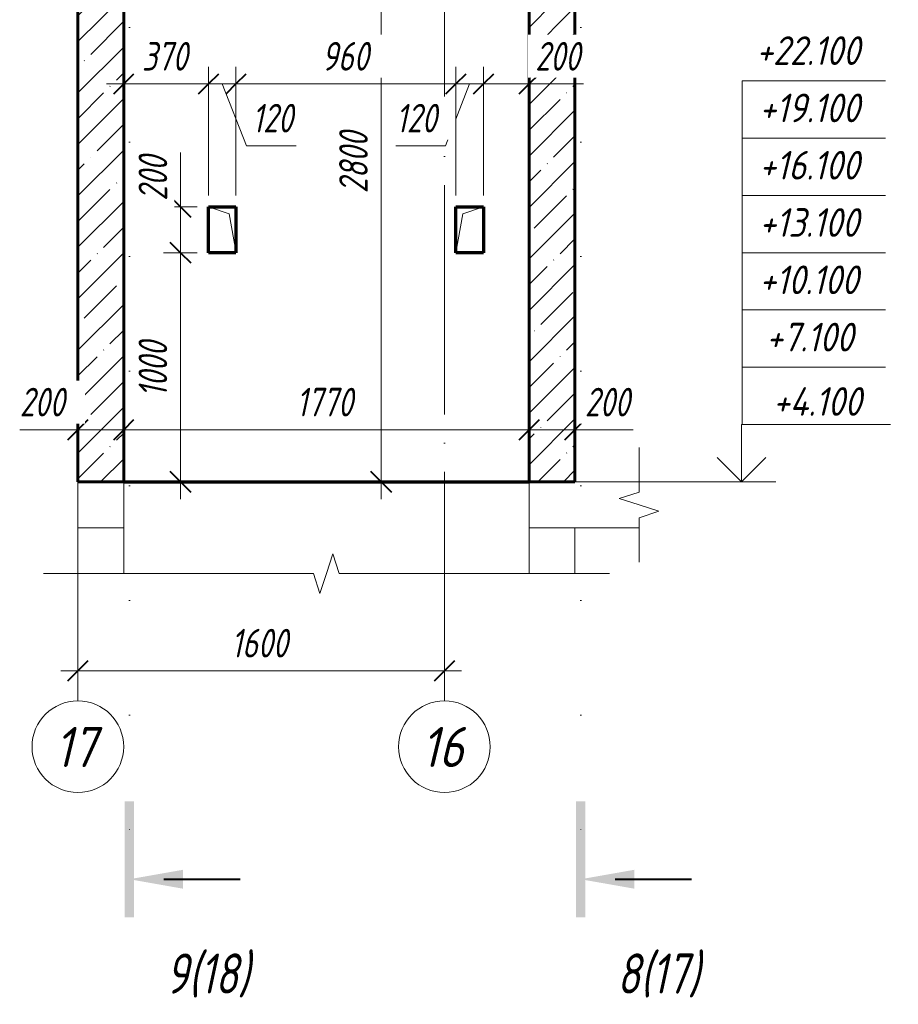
# Model space of a CAD drawing. Header units: millimetres. Extents: x -17329 to 30877, y 1611 to 9333.
# Tile 11 of 15: x 16928 to 20763, y 1820 to 6117. Entities that reach past the tile are written whole.
import ezdxf

# ---------------------------------------------------------------- set-up
doc = ezdxf.new("R2010")
doc.units = ezdxf.units.MM
for name, pattern in [('ADSK_Линия разреза', [1000, 0, -500, 0, -500]), ('ADSK_Линия сетки', [1250, 1000, -125, 0, -125]), ('ADSK_Невидимые', [250, 150, -100]), ('ADSK_Пунктирная_п5', [250, 0, -250])]:
    doc.linetypes.add(name, pattern=pattern)
for name, color, linetype, lineweight in [('A-____-____-DIMS', 211, 'Continuous', 9), ('A-____-____-DIMS-50', 211, 'Continuous', 9), ('A-____-NOTE-TEXT', 131, 'Continuous', 20), ('A-DETL-GENF-HDLN', 90, 'ADSK_Невидимые', 20), ('A-DETL-GENF-OTLN', 92, 'Continuous', 20), ('A-DOOR-____-OTLN', 31, 'Continuous', 20), ('A-FLOR-____-MCUT', 192, 'Continuous', 50), ('A-WALL-____-MCUT', 113, 'Continuous', 50), ('A-WALL-____-OTLN', 113, 'Continuous', 20), ('A-WALL-____-PATT', 111, 'Continuous', 50), ('G-____-____-DIMS', 111, 'Continuous', 9), ('G-____-____-SYMB', 111, 'ADSK_Пунктирная_п5', 20), ('S-GRID-____-IDEN', 1, 'Continuous', 20), ('S-GRID-____-OTLN', 1, 'Continuous', 9)]:
    doc.layers.add(name, color=color, linetype=linetype, lineweight=lineweight)
doc.styles.add('GOST Common_I', font='GOST Common Italic.ttf', dxfattribs={"width": 0.9, "height": 175})
doc.styles.add('GOST Common_I_1', font='GOST Common Italic.ttf', dxfattribs={"width": 0.8, "height": 175})
doc.styles.add('GOST Common_I_2', font='GOST Common Italic.ttf', dxfattribs={"width": 0.8, "height": 125})
doc.styles.add('GOST Common_I_3', font='GOST Common Italic.ttf', dxfattribs={"width": 0.9, "height": 125})
doc.dimstyles.new('ADSK_Округление_5мм__Узкий_', dxfattribs={"dimscale": 304.8, "dimtxt": 0.412449, "dimasz": 0.295276, "dimexe": 0.246063, "dimexo": 0.000538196, "dimgap": 0.065617, "dimtad": 1, "dimdec": 0, "dimlfac": 304.8, "dimrnd": 5, "dimdsep": 46, "dimtxsty": 'GOST Common_I_2', "dimblk1": 'OBLIQUE', "dimblk2": 'OBLIQUE', "dimsah": 1, "dimcen": 0.09, "dimdle": 0.246063, "dimazin": 0, "dimtfac": 1, "dimtdec": 4, "dimtix": 1, "dimtmove": 0, "dimatfit": 3, "dimfxl": 1, "dimtvp": 1, "dimtfill": 1, "dimtolj": 1, "dimtzin": 0, "dimlwd": 20, "dimlwe": 20, "dimarcsym": 2})
doc.dimstyles.new('ADSK_Округление_5мм__Узкий__1', dxfattribs={"dimscale": 304.8, "dimtxt": 0.412449, "dimasz": 0.295276, "dimexe": 0.246063, "dimexo": 0.000538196, "dimgap": 0.065617, "dimtad": 1, "dimdec": 0, "dimlfac": 304.8, "dimrnd": 5, "dimdsep": 46, "dimtxsty": 'GOST Common_I_2', "dimblk1": 'OBLIQUE', "dimblk2": 'OBLIQUE', "dimsah": 1, "dimcen": 0.09, "dimdle": 0.246063, "dimazin": 0, "dimtfac": 1, "dimtdec": 4, "dimtix": 1, "dimtmove": 1, "dimatfit": 3, "dimfxl": 1, "dimtvp": 1, "dimtfill": 1, "dimtolj": 1, "dimtzin": 0, "dimlwd": 20, "dimlwe": 20, "dimarcsym": 2})
pattern_1 = [(45, (-15063.1, 26760), (-112.2532, 112.2532), []), (45, (-14950.84, 26760), (-112.2532, 112.2532), [198.438, -39.688, 1.676, -38.011])]

# ---------------------------------------------------------------- blocks, each defined once
blk = doc.blocks.new('ADSK_Дверь_ПроемПрямоугольный - ADSK_Дверь_ПроемПрямоугольный-1820392-КЖ1_Р_ВЭ2_Опалубка_14')
at = {"layer": 'A-DETL-GENF-HDLN'}
for p, q in [((-49949.7, 5100), (-49949.7, 5300)), ((-49949.7, 5300), (-49829.7, 5300)), ((-49829.7, 5300), (-49829.7, 5100))]:
    blk.add_line(p, q, dxfattribs=at)
at = {"layer": 'A-DETL-GENF-OTLN'}
for p, q in [((-49919.7, 5270), (-49829.7, 5300)), ((-49949.7, 5100), (-49919.7, 5270))]:
    blk.add_line(p, q, dxfattribs=at)
blk = doc.blocks.new('ADSK_Дверь_ПроемПрямоугольный - ADSK_Дверь_ПроемПрямоугольный-1820829-КЖ1_Р_ВЭ2_Опалубка_14')
at = {"layer": 'A-DETL-GENF-HDLN'}
for p, q in [((-51029.7, 5300), (-51029.7, 5100)), ((-50909.7, 5300), (-51029.7, 5300)), ((-50909.7, 5100), (-50909.7, 5300))]:
    blk.add_line(p, q, dxfattribs=at)
at = {"layer": 'A-DETL-GENF-OTLN'}
for p, q in [((-50939.7, 5270), (-51029.7, 5300)), ((-50909.7, 5100), (-50939.7, 5270))]:
    blk.add_line(p, q, dxfattribs=at)
blk = doc.blocks.new('ADSK_Обрыв_Линия - ADSK_Обрыв_линия-1072157-КЖ1_Р_ВЭ2_Опалубка_14')
at = {"layer": 'A-DETL-GENF-OTLN'}
for p, q in [((-49130, 7100), (-49130, 7055)), ((-49130, 6943.7), (-49130, 6900))]:
    blk.add_line(p, q, dxfattribs=at)
blk = doc.blocks.new('ADSK_Обрыв_Линия - ADSK_Обрыв_линия-1417619-КЖ1_Р_ВЭ2_Опалубка_14')
at = {"layer": 'A-DETL-GENF-OTLN'}
for p, q in [((-51600, 7612.7), (-50570, 7612.7)), ((-50458.7, 7612.7), (-49430, 7612.7))]:
    blk.add_line(p, q, dxfattribs=at)
blk = doc.blocks.new('Ось сетки - Круг_Ø8 мм-6408-КЖ1_Р_ВЭ2_Опалубка_14')
at = {"layer": 'S-GRID-____-IDEN'}
for start, end in [(0, 180), (180, 360)]:
    blk.add_arc((-50000, 2944.4), 200, start, end, dxfattribs=at)
blk = doc.blocks.new('Разрез - Номер вида и Номер листа спереди_3_5 мм-6455-КЖ1_Р_ВЭ2_Опалубка_14')
at = {"layer": 'G-____-____-SYMB', "linetype": 'Continuous', "lineweight": 9}
for points in [[(-49425.3, 2705.9), (-49385.4, 2705.9), (-49385.4, 2199.3), (-49425.3, 2199.3)], [(-49171.4, 2324.8), (-49405.1, 2366), (-49171.4, 2407.2)]]:
    blk.add_hatch(color=256, dxfattribs=at).paths.add_polyline_path(points)
at = {"layer": 'G-____-____-SYMB', "linetype": 'Continuous', "lineweight": 40}
blk.add_line((-49255.1, 2366), (-48921.9, 2366), dxfattribs=at)
blk = doc.blocks.new('DIMBLOCK91-КЖ1_Р_ВЭ2_Опалубка_14')
at = {"layer": 'A-____-____-DIMS-50', "lineweight": 20}
for p, q in [((17181.8, 3275.4), (17181.8, 3350.4)), ((18781.8, 3275.4), (18781.8, 3350.4)), ((18856.8, 3275.4), (17106.8, 3275.4)), ((17181.8, 3275.4), (17181.8, 3261.8)), ((18781.8, 3275.4), (18781.8, 3261.8))]:
    blk.add_line(p, q, dxfattribs=at)
at = {"layer": 'A-____-____-DIMS-50', "lineweight": 40}
for p, q in [((17181.8, 3275.4), (17226.8, 3320.4)), ((18781.8, 3275.4), (18826.8, 3320.4)), ((17181.8, 3275.4), (17136.8, 3230.4)), ((18781.8, 3275.4), (18736.8, 3230.4))]:
    blk.add_line(p, q, dxfattribs=at)
at = {"layer": 'A-____-____-DIMS-50', "color": 0, "lineweight": 20, "insert": (17850.8, 3458.8), "char_height": 125, "width": 314.499, "attachment_point": 1, "line_spacing_factor": 1.022761, "style": 'GOST Common_I_2', "bg_fill": 3, "box_fill_scale": 1.25, "bg_fill_color": 256, "bg_fill_true_color": 13158600, "bg_fill_transparency": 0}
blk.add_mtext('1600', dxfattribs=at)
blk = doc.blocks.new('_Oblique')
at = {"color": 0, "linetype": 'ByBlock', "lineweight": -2}
blk.add_line((-0.5, -0.5), (0.5, 0.5), dxfattribs=at)
blk = doc.blocks.new('DIMBLOCK92-КЖ1_Р_ВЭ2_Опалубка_14')
at = {"layer": 'A-____-____-DIMS-50', "lineweight": 40}
for p, q in [((17181.8, 4327.2), (17226.8, 4372.2)), ((17381.8, 4327.2), (17426.8, 4372.2)), ((17181.8, 4327.2), (17136.8, 4282.2)), ((17381.8, 4327.2), (17336.8, 4282.2))]:
    blk.add_line(p, q, dxfattribs=at)
at = {"layer": 'A-____-____-DIMS-50', "lineweight": 20}
for p, q in [((17181.8, 4327.2), (17181.8, 4340.8)), ((17381.8, 4327.2), (17381.8, 4340.8)), ((16927.9, 4327.2), (17163.8, 4327.2)), ((17106.8, 4327.2), (17381.8, 4327.2)), ((17163.8, 4327.2), (17281.8, 4327.2)), ((17181.8, 4327.2), (17181.8, 4252.2)), ((17381.8, 4327.2), (17381.8, 4252.2))]:
    blk.add_line(p, q, dxfattribs=at)
at = {"layer": 'A-____-____-DIMS-50', "color": 0, "lineweight": 20, "insert": (16927.9, 4510.5), "char_height": 125, "width": 253.133, "attachment_point": 1, "line_spacing_factor": 1.022761, "style": 'GOST Common_I_2', "bg_fill": 3, "box_fill_scale": 1.25, "bg_fill_color": 256, "bg_fill_true_color": 13158600, "bg_fill_transparency": 0}
blk.add_mtext('200', dxfattribs=at)
blk = doc.blocks.new('DIMBLOCK93-КЖ1_Р_ВЭ2_Опалубка_14')
at = {"layer": 'A-____-____-DIMS-50', "lineweight": 40}
for p, q in [((17381.8, 4327.2), (17426.8, 4372.2)), ((19151.8, 4327.2), (19196.8, 4372.2)), ((17381.8, 4327.2), (17336.8, 4282.2)), ((19151.8, 4327.2), (19106.8, 4282.2))]:
    blk.add_line(p, q, dxfattribs=at)
at = {"layer": 'A-____-____-DIMS-50', "lineweight": 20}
for p, q in [((17381.8, 4327.2), (17381.8, 4340.8)), ((19151.8, 4327.2), (19151.8, 4340.8)), ((17381.8, 4327.2), (19151.8, 4327.2)), ((17381.8, 4327.2), (17381.8, 4252.2)), ((19151.8, 4327.2), (19151.8, 4252.2))]:
    blk.add_line(p, q, dxfattribs=at)
at = {"layer": 'A-____-____-DIMS-50', "color": 0, "lineweight": 20, "insert": (18135.8, 4510.5), "char_height": 125, "width": 314.499, "attachment_point": 1, "line_spacing_factor": 1.022761, "style": 'GOST Common_I_2', "bg_fill": 3, "box_fill_scale": 1.25, "bg_fill_color": 256, "bg_fill_true_color": 13158600, "bg_fill_transparency": 0}
blk.add_mtext('1770', dxfattribs=at)
blk = doc.blocks.new('DIMBLOCK94-КЖ1_Р_ВЭ2_Опалубка_14')
at = {"layer": 'A-____-____-DIMS-50', "lineweight": 40}
for p, q in [((19151.8, 4327.2), (19196.8, 4372.2)), ((19351.8, 4327.2), (19396.8, 4372.2)), ((19151.8, 4327.2), (19106.8, 4282.2)), ((19351.8, 4327.2), (19306.8, 4282.2))]:
    blk.add_line(p, q, dxfattribs=at)
at = {"layer": 'A-____-____-DIMS-50', "lineweight": 20}
for p, q in [((19151.8, 4327.2), (19151.8, 4340.8)), ((19351.8, 4327.2), (19351.8, 4340.8)), ((19151.8, 4327.2), (19426.8, 4327.2)), ((19151.8, 4327.2), (19151.8, 4252.2)), ((19369.9, 4327.2), (19251.8, 4327.2)), ((19351.8, 4327.2), (19351.8, 4252.2)), ((19605.8, 4327.2), (19369.9, 4327.2))]:
    blk.add_line(p, q, dxfattribs=at)
at = {"layer": 'A-____-____-DIMS-50', "color": 0, "lineweight": 20, "insert": (19394.9, 4510.5), "char_height": 125, "width": 253.133, "attachment_point": 1, "line_spacing_factor": 1.022761, "style": 'GOST Common_I_2', "bg_fill": 3, "box_fill_scale": 1.25, "bg_fill_color": 256, "bg_fill_true_color": 13158600, "bg_fill_transparency": 0}
blk.add_mtext('200', dxfattribs=at)
blk = doc.blocks.new('DIMBLOCK95-КЖ1_Р_ВЭ2_Опалубка_14')
at = {"layer": 'A-____-____-DIMS-50', "lineweight": 40}
for p, q in [((18505.7, 6900), (18460.7, 6945)), ((18505.7, 6900), (18550.7, 6855)), ((18505.7, 4100), (18460.7, 4145)), ((18505.7, 4100), (18550.7, 4055))]:
    blk.add_line(p, q, dxfattribs=at)
at = {"layer": 'A-____-____-DIMS-50', "lineweight": 20}
for p, q in [((18505.7, 6900), (18430.7, 6900)), ((18505.7, 4025), (18505.7, 6900)), ((18505.7, 6900), (19101.8, 6900)), ((18505.7, 4100), (18430.7, 4100)), ((18505.7, 4100), (19101.8, 4100))]:
    blk.add_line(p, q, dxfattribs=at)
at = {"layer": 'A-____-____-DIMS-50', "color": 0, "lineweight": 20, "insert": (18322.4, 5359.4), "char_height": 125, "width": 337.511, "attachment_point": 1, "rotation": 90, "line_spacing_factor": 1.022761, "style": 'GOST Common_I_2', "bg_fill": 3, "box_fill_scale": 1.25, "bg_fill_color": 256, "bg_fill_true_color": 13158600, "bg_fill_transparency": 0}
blk.add_mtext('2800', dxfattribs=at)
blk = doc.blocks.new('Высотные отметки - Стрелка вверх-6399-КЖ1_Р_ВЭ2_Опалубка_14')
at = {"layer": 'A-____-NOTE-TEXT'}
for p, q in [((-48704.2, 7150), (-48054.2, 7150)), ((-48704.2, 6900), (-48704.2, 7150)), ((-48704.2, 6900), (-48810.3, 7006.1)), ((-48704.2, 6900), (-48598.1, 7006.1)), ((-48854.2, 6900), (-48554.2, 6900))]:
    blk.add_line(p, q, dxfattribs=at)
blk = doc.blocks.new('030_Группа отметок вверх_ТиповАннот_ - 030_Группа отметок вверх_ТиповАннот_-1551826-КЖ1_Р_ВЭ2_Опалубка_14')
at = {"layer": 'A-____-NOTE-TEXT'}
for p, q in [((-48079.2, 8650), (-48704.2, 8650)), ((-48704.2, 8650), (-48704.2, 8400)), ((-48079.2, 8400), (-48704.2, 8400)), ((-48704.2, 8400), (-48704.2, 8150)), ((-48079.2, 8150), (-48704.2, 8150)), ((-48704.2, 8150), (-48704.2, 7900)), ((-48079.2, 7900), (-48704.2, 7900)), ((-48704.2, 7900), (-48704.2, 7650)), ((-48079.2, 7650), (-48704.2, 7650)), ((-48704.2, 7650), (-48704.2, 7400)), ((-48704.2, 7150), (-48704.2, 7400)), ((-48079.2, 7400), (-48704.2, 7400))]:
    blk.add_line(p, q, dxfattribs=at)
blk = doc.blocks.new('DIMBLOCK97-КЖ1_Р_ВЭ2_Опалубка_14')
at = {"layer": 'A-____-____-DIMS-50', "lineweight": 20}
for p, q in [((18952.1, 5836.1), (18952.1, 5911.1)), ((19151.8, 5836.1), (19151.8, 5911.1)), ((19226.8, 5836.1), (18952.1, 5836.1)), ((18952.1, 5836.1), (18952.1, 5350)), ((19153.4, 5836.1), (19052, 5836.1)), ((19151.8, 5836.1), (19151.8, 5822.5)), ((19389.3, 5836.1), (19153.4, 5836.1))]:
    blk.add_line(p, q, dxfattribs=at)
at = {"layer": 'A-____-____-DIMS-50', "lineweight": 40}
for p, q in [((18952.1, 5836.1), (18997.1, 5881.1)), ((19151.8, 5836.1), (19196.8, 5881.1)), ((18952.1, 5836.1), (18907.1, 5791.1)), ((19151.8, 5836.1), (19106.8, 5791.1))]:
    blk.add_line(p, q, dxfattribs=at)
at = {"layer": 'A-____-____-DIMS-50', "color": 0, "lineweight": 20, "insert": (19178.4, 6019.5), "char_height": 125, "width": 253.133, "attachment_point": 1, "line_spacing_factor": 1.022761, "style": 'GOST Common_I_2', "bg_fill": 3, "box_fill_scale": 1.25, "bg_fill_color": 256, "bg_fill_true_color": 13158600, "bg_fill_transparency": 0}
blk.add_mtext('200', dxfattribs=at)
blk = doc.blocks.new('DIMBLOCK98-КЖ1_Р_ВЭ2_Опалубка_14')
at = {"layer": 'A-____-____-DIMS-50', "lineweight": 20}
for p, q in [((18832.1, 5836.1), (18832.1, 5911.1)), ((18952.1, 5836.1), (18952.1, 5911.1)), ((18786.9, 5566.1), (18892.1, 5836.1)), ((18952.1, 5836.1), (18832.1, 5836.1)), ((18832.1, 5836.1), (18832.1, 5350)), ((18952.1, 5836.1), (18952.1, 5350)), ((18570.1, 5566.1), (18786.9, 5566.1))]:
    blk.add_line(p, q, dxfattribs=at)
at = {"layer": 'A-____-____-DIMS-50', "lineweight": 40}
for p, q in [((18832.1, 5836.1), (18877.1, 5881.1)), ((18952.1, 5836.1), (18997.1, 5881.1)), ((18832.1, 5836.1), (18787.1, 5791.1)), ((18952.1, 5836.1), (18907.1, 5791.1))]:
    blk.add_line(p, q, dxfattribs=at)
at = {"layer": 'A-____-____-DIMS-50', "color": 0, "lineweight": 20, "insert": (18570.1, 5749.5), "char_height": 125, "width": 230.121, "attachment_point": 1, "line_spacing_factor": 1.022761, "style": 'GOST Common_I_2', "bg_fill": 3, "box_fill_scale": 1.25, "bg_fill_color": 256, "bg_fill_true_color": 13158600, "bg_fill_transparency": 0}
blk.add_mtext('120', dxfattribs=at)
blk = doc.blocks.new('DIMBLOCK99-КЖ1_Р_ВЭ2_Опалубка_14')
at = {"layer": 'A-____-____-DIMS-50', "lineweight": 20}
for p, q in [((17872.1, 5836.1), (17872.1, 5911.1)), ((18832.1, 5836.1), (18832.1, 5911.1)), ((18832.1, 5836.1), (17872.1, 5836.1)), ((17872.1, 5836.1), (17872.1, 5350)), ((18832.1, 5836.1), (18832.1, 5350))]:
    blk.add_line(p, q, dxfattribs=at)
at = {"layer": 'A-____-____-DIMS-50', "lineweight": 40}
for p, q in [((17872.1, 5836.1), (17917.1, 5881.1)), ((18832.1, 5836.1), (18877.1, 5881.1)), ((17872.1, 5836.1), (17827.1, 5791.1)), ((18832.1, 5836.1), (18787.1, 5791.1))]:
    blk.add_line(p, q, dxfattribs=at)
at = {"layer": 'A-____-____-DIMS-50', "color": 0, "lineweight": 20, "insert": (18246.6, 6019.5), "char_height": 125, "width": 253.133, "attachment_point": 1, "line_spacing_factor": 1.022761, "style": 'GOST Common_I_2', "bg_fill": 3, "box_fill_scale": 1.25, "bg_fill_color": 256, "bg_fill_true_color": 13158600, "bg_fill_transparency": 0}
blk.add_mtext('960', dxfattribs=at)
blk = doc.blocks.new('DIMBLOCK100-КЖ1_Р_ВЭ2_Опалубка_14')
at = {"layer": 'A-____-____-DIMS-50', "lineweight": 20}
for p, q in [((17752.1, 5836.1), (17752.1, 5911.1)), ((17872.1, 5836.1), (17872.1, 5911.1)), ((17872.1, 5836.1), (17752.1, 5836.1)), ((17752.1, 5836.1), (17752.1, 5350)), ((17917.3, 5566.1), (17812.1, 5836.1)), ((17872.1, 5836.1), (17872.1, 5350)), ((18134.1, 5566.1), (17917.3, 5566.1))]:
    blk.add_line(p, q, dxfattribs=at)
at = {"layer": 'A-____-____-DIMS-50', "lineweight": 40}
for p, q in [((17752.1, 5836.1), (17797.1, 5881.1)), ((17872.1, 5836.1), (17917.1, 5881.1)), ((17752.1, 5836.1), (17707.1, 5791.1)), ((17872.1, 5836.1), (17827.1, 5791.1))]:
    blk.add_line(p, q, dxfattribs=at)
at = {"layer": 'A-____-____-DIMS-50', "color": 0, "lineweight": 20, "insert": (17942.3, 5749.5), "char_height": 125, "width": 230.121, "attachment_point": 1, "line_spacing_factor": 1.022761, "style": 'GOST Common_I_2', "bg_fill": 3, "box_fill_scale": 1.25, "bg_fill_color": 256, "bg_fill_true_color": 13158600, "bg_fill_transparency": 0}
blk.add_mtext('120', dxfattribs=at)
blk = doc.blocks.new('DIMBLOCK101-КЖ1_Р_ВЭ2_Опалубка_14')
at = {"layer": 'A-____-____-DIMS-50', "lineweight": 20}
for p, q in [((17381.8, 5836.1), (17381.8, 5911.1)), ((17752.1, 5836.1), (17752.1, 5911.1)), ((17752.1, 5836.1), (17306.8, 5836.1)), ((17381.8, 5836.1), (17381.8, 5822.5)), ((17752.1, 5836.1), (17752.1, 5350))]:
    blk.add_line(p, q, dxfattribs=at)
at = {"layer": 'A-____-____-DIMS-50', "lineweight": 40}
for p, q in [((17381.8, 5836.1), (17426.8, 5881.1)), ((17752.1, 5836.1), (17797.1, 5881.1)), ((17381.8, 5836.1), (17336.8, 5791.1)), ((17752.1, 5836.1), (17707.1, 5791.1))]:
    blk.add_line(p, q, dxfattribs=at)
at = {"layer": 'A-____-____-DIMS-50', "color": 0, "lineweight": 20, "insert": (17461.5, 6019.5), "char_height": 125, "width": 253.133, "attachment_point": 1, "line_spacing_factor": 1.022761, "style": 'GOST Common_I_2', "bg_fill": 3, "box_fill_scale": 1.25, "bg_fill_color": 256, "bg_fill_true_color": 13158600, "bg_fill_transparency": 0}
blk.add_mtext('370', dxfattribs=at)
blk = doc.blocks.new('DIMBLOCK102-КЖ1_Р_ВЭ2_Опалубка_14')
at = {"layer": 'A-____-____-DIMS-50', "lineweight": 40}
for p, q in [((17630.1, 5100), (17585.1, 5145)), ((17630.1, 5100), (17675.1, 5055)), ((17630.1, 4100), (17585.1, 4145)), ((17630.1, 4100), (17675.1, 4055))]:
    blk.add_line(p, q, dxfattribs=at)
at = {"layer": 'A-____-____-DIMS-50', "lineweight": 20}
for p, q in [((17630.1, 5100), (17555.1, 5100)), ((17630.1, 4025), (17630.1, 5100)), ((17630.1, 5100), (17702.1, 5100)), ((17630.1, 4100), (17616.5, 4100)), ((17630.1, 4100), (17705.1, 4100))]:
    blk.add_line(p, q, dxfattribs=at)
at = {"layer": 'A-____-____-DIMS-50', "color": 0, "lineweight": 20, "insert": (17446.8, 4469), "char_height": 125, "width": 314.499, "attachment_point": 1, "rotation": 90, "line_spacing_factor": 1.022761, "style": 'GOST Common_I_2', "bg_fill": 3, "box_fill_scale": 1.25, "bg_fill_color": 256, "bg_fill_true_color": 13158600, "bg_fill_transparency": 0}
blk.add_mtext('1000', dxfattribs=at)
blk = doc.blocks.new('DIMBLOCK103-КЖ1_Р_ВЭ2_Опалубка_14')
at = {"layer": 'A-____-____-DIMS-50', "lineweight": 20}
for p, q in [((17630.1, 5537.5), (17630.1, 5301.5)), ((17630.1, 5100), (17630.1, 5375)), ((17630.1, 5300), (17555.1, 5300)), ((17630.1, 5301.5), (17630.1, 5200)), ((17630.1, 5300), (17702.1, 5300)), ((17630.1, 5100), (17555.1, 5100)), ((17630.1, 5100), (17702.1, 5100))]:
    blk.add_line(p, q, dxfattribs=at)
at = {"layer": 'A-____-____-DIMS-50', "lineweight": 40}
for p, q in [((17630.1, 5300), (17585.1, 5345)), ((17630.1, 5300), (17675.1, 5255)), ((17630.1, 5100), (17585.1, 5145)), ((17630.1, 5100), (17675.1, 5055))]:
    blk.add_line(p, q, dxfattribs=at)
at = {"layer": 'A-____-____-DIMS-50', "color": 0, "lineweight": 20, "insert": (17446.8, 5326.5), "char_height": 125, "width": 253.133, "attachment_point": 1, "rotation": 90, "line_spacing_factor": 1.022761, "style": 'GOST Common_I_2', "bg_fill": 3, "box_fill_scale": 1.25, "bg_fill_color": 256, "bg_fill_true_color": 13158600, "bg_fill_transparency": 0}
blk.add_mtext('200', dxfattribs=at)

msp = doc.modelspace()

# ---------------------------------------------------------------- hatches: boundary and pattern name
at = {"layer": 'A-WALL-____-PATT', "lineweight": 9}
h = msp.add_hatch(dxfattribs=at)
h.set_pattern_fill('FP_3', color=256, style=0, pattern_type=2)
h.set_pattern_definition(pattern_1)
h.paths.add_polyline_path([(17381.8359, 4100), (17381.8359, 6900), (17181.8359, 6900), (17181.8359, 4100)])
h = msp.add_hatch(dxfattribs=at)
h.set_pattern_fill('FP_3', color=256, style=0, pattern_type=2)
h.set_pattern_definition(pattern_1)
h.paths.add_polyline_path([(19151.8364, 4100), (19351.8364, 4100), (19351.8364, 6900), (19326.8364, 6900), (19326.8364, 6886), (19151.8364, 6886), (19151.8364, 5715.2247)])

# ---------------------------------------------------------------- linework, layer by layer
at = {"layer": 'A-____-NOTE-TEXT'}
for p, q in [((19631.8364, 4100), (19631.8364, 4250)), ((19631.8364, 4055), (19545.2338, 4027.5)), ((19631.8364, 4000), (19545.2338, 4027.5)), ((19718.4865, 3971.8457), (19631.8364, 4000)), ((19631.8364, 3943.6913), (19718.4865, 3971.8457)), ((19631.8364, 3900), (19631.8364, 3750)), ((18266.8361, 3700), (18294.3361, 3786.6025)), ((18321.8361, 3700), (18294.3361, 3786.6025)), ((17181.8359, 3700), (17031.8359, 3700)), ((18210.5275, 3700), (18238.6818, 3613.3499)), ((18238.6818, 3613.3499), (18266.8361, 3700)), ((19351.8364, 3700), (19501.8364, 3700))]:
    msp.add_line(p, q, dxfattribs=at)
at = {"layer": 'A-FLOR-____-MCUT', "color": 8, "lineweight": 9}
for p, q in [((19152.0964, 4100), (19152.0964, 3900)), ((19631.8364, 4100), (19351.8364, 4100)), ((19152.0964, 3900), (19631.8364, 3900))]:
    msp.add_line(p, q, dxfattribs=at)
at = {"layer": 'A-WALL-____-MCUT', "lineweight": 60}
for p, q in [((17181.8359, 6900), (17181.8359, 4100)), ((17381.8359, 4100), (17381.8359, 6900)), ((19151.8364, 6886), (19151.8364, 4100)), ((19351.8364, 4100), (19351.8364, 6900)), ((17181.8359, 4100), (17381.8359, 4100)), ((19151.8364, 4100), (19351.8364, 4100))]:
    msp.add_line(p, q, dxfattribs=at)
at = {"layer": 'A-WALL-____-MCUT', "color": 8, "lineweight": 9}
for p, q in [((17181.8359, 3900), (17181.8359, 3700)), ((17381.8359, 3900), (17181.8359, 3900)), ((17381.8359, 3700), (17381.8359, 3900)), ((19151.8364, 3900), (19151.8364, 3700)), ((19152.0964, 3900), (19151.8364, 3900)), ((19351.8364, 3700), (19351.8364, 3900))]:
    msp.add_line(p, q, dxfattribs=at)
at = {"layer": 'A-WALL-____-OTLN', "lineweight": 70}
for p, q in [((17752.0964, 5300), (17872.0964, 5300)), ((17752.0964, 5100), (17752.0964, 5300)), ((17872.0964, 5300), (17872.0964, 5100)), ((18832.0964, 5300), (18952.0964, 5300)), ((18832.0964, 5100), (18832.0964, 5300)), ((18952.0964, 5300), (18952.0964, 5100)), ((17872.0964, 5100), (17752.0964, 5100)), ((18952.0964, 5100), (18832.0964, 5100)), ((17381.8359, 4100), (19151.8364, 4100))]:
    msp.add_line(p, q, dxfattribs=at)
at = {"layer": 'A-WALL-____-OTLN', "color": 8, "lineweight": 9}
msp.add_line((17381.8368, 4100), (17381.8368, 3900), dxfattribs=at)
at = {"layer": 'G-____-____-DIMS', "lineweight": 20}
msp.add_line((19631.8364, 4100), (20078.4413, 4100), dxfattribs=at)
at = {"layer": 'G-____-____-SYMB', "linetype": 'ADSK_Линия разреза'}
for p, q in [((17406.7293, 8583.5813), (17406.7293, 2215.9905)), ((19376.7297, 8583.5813), (19376.7297, 2215.9905))]:
    msp.add_line(p, q, dxfattribs=at)
at = {"layer": 'S-GRID-____-OTLN', "linetype": 'ADSK_Линия сетки'}
for p, q in [((17181.8359, 3144.3572), (17181.8359, 7816.0876)), ((18781.8359, 3144.3572), (18781.8359, 7816.0876))]:
    msp.add_line(p, q, dxfattribs=at)

# ---------------------------------------------------------------- block references
at = {"layer": 'A-____-NOTE-TEXT'}
msp.add_blockref('Высотные отметки - Стрелка вверх-6399-КЖ1_Р_ВЭ2_Опалубка_14', (68782.6522, -2800), dxfattribs=at)
at = {"layer": 'A-DETL-GENF-OTLN'}
msp.add_blockref('ADSK_Обрыв_Линия - ADSK_Обрыв_линия-1072157-КЖ1_Р_ВЭ2_Опалубка_14', (68761.8359, -3000), dxfattribs=at)
at = {"layer": 'A-DETL-GENF-OTLN', "rotation": 180}
msp.add_blockref('ADSK_Обрыв_Линия - ADSK_Обрыв_линия-1417619-КЖ1_Р_ВЭ2_Опалубка_14', (-32248.1636, 11312.7259), dxfattribs=at)
at = {"layer": 'A-DOOR-____-OTLN'}
for name in ['ADSK_Дверь_ПроемПрямоугольный - ADSK_Дверь_ПроемПрямоугольный-1820829-КЖ1_Р_ВЭ2_Опалубка_14', 'ADSK_Дверь_ПроемПрямоугольный - ADSK_Дверь_ПроемПрямоугольный-1820392-КЖ1_Р_ВЭ2_Опалубка_14']:
    msp.add_blockref(name, (68781.8359, 0), dxfattribs=at)
at = {"layer": 'G-____-____-SYMB', "linetype": 'Continuous', "lineweight": 40}
for p in [(66811.8354, 0), (68781.8359, 0)]:
    msp.add_blockref('Разрез - Номер вида и Номер листа спереди_3_5 мм-6455-КЖ1_Р_ВЭ2_Опалубка_14', p, dxfattribs=at)
at = {"layer": 'S-GRID-____-IDEN'}
for p in [(67181.8359, 0), (68781.8359, 0)]:
    msp.add_blockref('Ось сетки - Круг_Ø8 мм-6408-КЖ1_Р_ВЭ2_Опалубка_14', p, dxfattribs=at)

# ---------------------------------------------------------------- texts
at = {"layer": 'A-____-NOTE-TEXT', "lineweight": 9, "insert": (20143.0622, 6044.2026), "char_height": 125, "width": 609.683344, "attachment_point": 1, "style": 'GOST Common_I_3', "bg_fill": 3, "box_fill_scale": 1.25, "bg_fill_color": 256, "bg_fill_true_color": 13158600, "bg_fill_transparency": 0}
msp.add_mtext('+22.100', dxfattribs=at)
at = {"layer": 'G-____-____-DIMS', "lineweight": 20, "insert": (20215.9889, 4513.3535), "char_height": 125, "width": 509.885672, "attachment_point": 1, "line_spacing_factor": 1.022761, "style": 'GOST Common_I_3', "bg_fill": 3, "box_fill_scale": 1.25, "bg_fill_color": 256, "bg_fill_true_color": 13158600, "bg_fill_transparency": 0}
msp.add_mtext('+4.100', dxfattribs=at)
at = {"layer": 'G-____-____-SYMB', "linetype": 'Continuous', "lineweight": 9, "char_height": 175, "width": 481.0125, "attachment_point": 1, "style": 'GOST Common_I_1'}
for s, insert in [('9(18)', (17565.629, 2042.0584)), ('8(17)', (19535.6295, 2042.0584))]:
    msp.add_mtext(s, dxfattribs=dict(at, insert=insert))
at = {"layer": 'S-GRID-____-IDEN', "lineweight": 9, "char_height": 175, "width": 241.708781, "attachment_point": 1, "style": 'GOST Common_I'}
for s, insert in [('17', (17081.7455, 3030.6239)), ('16', (18681.7455, 3030.6239))]:
    msp.add_mtext(s, dxfattribs=dict(at, insert=insert))

# ---------------------------------------------------------------- next in the draw order: block references
at = {"layer": 'A-____-NOTE-TEXT'}
msp.add_blockref('030_Группа отметок вверх_ТиповАннот_ - 030_Группа отметок вверх_ТиповАннот_-1551826-КЖ1_Р_ВЭ2_Опалубка_14', (68786.1125, -2800), dxfattribs=at)

# ---------------------------------------------------------------- next in the draw order: dimensions: what is measured, and where the dimension line sits
at = {"layer": 'A-____-____-DIMS', "lineweight": 20}
dim = msp.add_linear_dim(base=(17381.8359, 4327.1947), p1=(17181.8359, 4390.8343), p2=(17381.8359, 4390.8343), angle=0, dimstyle='ADSK_Округление_5мм__Узкий__1', override={"dimpost": '<>', "dimfxl": 200}, dxfattribs=at)
dim.commit()
dim.dimension.update_dxf_attribs({"geometry": 'DIMBLOCK92-КЖ1_Р_ВЭ2_Опалубка_14', "text_midpoint": (17054.4303, 4427.2149), "dimtype": 160})
dim = msp.add_linear_dim(base=(17181.8359, 3275.4427), p1=(18781.8359, 3211.8031), p2=(17181.8359, 3211.8031), angle=0, dimstyle='ADSK_Округление_5мм__Узкий_', override={"dimpost": '<>', "dimfxl": 1600}, dxfattribs=at)
dim.commit()
dim.dimension.update_dxf_attribs({"geometry": 'DIMBLOCK91-КЖ1_Р_ВЭ2_Опалубка_14', "text_midpoint": (17981.8359, 3358.7476)})

# ---------------------------------------------------------------- next in the draw order: texts
at = {"layer": 'A-____-NOTE-TEXT', "lineweight": 9, "char_height": 125, "attachment_point": 1, "style": 'GOST Common_I_3', "bg_fill": 3, "box_fill_scale": 1.25, "bg_fill_color": 256, "bg_fill_true_color": 13158600, "bg_fill_transparency": 0}
for s, insert, width in [('+19.100', (20156.3372, 5794.2026), 577.215), ('+16.100', (20156.3372, 5544.2026), 577.215), ('+13.100', (20156.3372, 5294.2026), 577.215), ('+10.100', (20156.3372, 5044.2026), 577.215), ('+7.100', (20186.0372, 4794.2026), 505.063125)]:
    msp.add_mtext(s, dxfattribs=dict(at, insert=insert, width=width))

# ---------------------------------------------------------------- next in the draw order: dimensions: what is measured, and where the dimension line sits
at = {"layer": 'A-____-____-DIMS', "lineweight": 20}
dim = msp.add_linear_dim(base=(19151.8364, 4327.1947), p1=(17381.8359, 4390.8343), p2=(19151.8364, 4390.8343), dimstyle='ADSK_Округление_5мм__Узкий_', override={"dimpost": '<>', "dimfxl": 1770.000499}, dxfattribs=at)
dim.commit()
dim.dimension.update_dxf_attribs({"geometry": 'DIMBLOCK93-КЖ1_Р_ВЭ2_Опалубка_14', "text_midpoint": (18266.8361, 4409.6947)})

# ---------------------------------------------------------------- next in the draw order: dimensions: what is measured, and where the dimension line sits
dim = msp.add_linear_dim(base=(17630.1401, 5100), p1=(17566.5005, 4100), p2=(17752.0964, 5100), angle=90, dimstyle='ADSK_Округление_5мм__Узкий_', override={"dimpost": '<>', "dimfxl": 1017.0771}, dxfattribs=at)
dim.commit()
dim.dimension.update_dxf_attribs({"geometry": 'DIMBLOCK102-КЖ1_Р_ВЭ2_Опалубка_14', "text_midpoint": (17547.6401, 4600)})
dim = msp.add_linear_dim(base=(19351.8364, 4327.1947), p1=(19151.8364, 4390.8343), p2=(19351.8364, 4390.8343), dimstyle='ADSK_Округление_5мм__Узкий__1', override={"dimpost": '<>', "dimfxl": 200}, dxfattribs=at)
dim.commit()
dim.dimension.update_dxf_attribs({"geometry": 'DIMBLOCK94-КЖ1_Р_ВЭ2_Опалубка_14', "text_midpoint": (19521.4308, 4427.2149), "dimtype": 160})

# ---------------------------------------------------------------- next in the draw order: dimensions: what is measured, and where the dimension line sits
dim = msp.add_linear_dim(base=(18505.7414, 6900), p1=(19151.8364, 4100), p2=(19151.8364, 6900), angle=90, dimstyle='ADSK_Округление_5мм__Узкий_', override={"dimpost": '<>', "dimfxl": 2800}, dxfattribs=at)
dim.commit()
dim.dimension.update_dxf_attribs({"geometry": 'DIMBLOCK95-КЖ1_Р_ВЭ2_Опалубка_14', "text_midpoint": (18423.2414, 5500)})

# ---------------------------------------------------------------- next in the draw order: dimensions: what is measured, and where the dimension line sits
dim = msp.add_linear_dim(base=(18952.0964, 5836.1199), p1=(19151.8364, 5772.4803), p2=(18952.0964, 5300), dimstyle='ADSK_Округление_5мм__Узкий__1', override={"dimpost": '<>', "dimfxl": 512.965607}, dxfattribs=at)
dim.commit()
dim.dimension.update_dxf_attribs({"geometry": 'DIMBLOCK97-КЖ1_Р_ВЭ2_Опалубка_14', "text_midpoint": (19304.9308, 5936.1401), "dimtype": 160})

# ---------------------------------------------------------------- next in the draw order: dimensions: what is measured, and where the dimension line sits
dim = msp.add_linear_dim(base=(18832.0964, 5836.1199), p1=(18952.0964, 5300), p2=(18832.0964, 5300), dimstyle='ADSK_Округление_5мм__Узкий__1', override={"dimpost": '<>', "dimfxl": 120}, dxfattribs=at)
dim.commit()
dim.dimension.update_dxf_attribs({"geometry": 'DIMBLOCK98-КЖ1_Р_ВЭ2_Опалубка_14', "text_midpoint": (18685.1596, 5666.1401), "dimtype": 160})

# ---------------------------------------------------------------- next in the draw order: dimensions: what is measured, and where the dimension line sits
dim = msp.add_linear_dim(base=(17872.0964, 5836.1199), p1=(18832.0964, 5300), p2=(17872.0964, 5300), dimstyle='ADSK_Округление_5мм__Узкий_', override={"dimpost": '<>', "dimfxl": 960}, dxfattribs=at)
dim.commit()
dim.dimension.update_dxf_attribs({"geometry": 'DIMBLOCK99-КЖ1_Р_ВЭ2_Опалубка_14', "text_midpoint": (18352.0964, 5918.6199)})

# ---------------------------------------------------------------- next in the draw order: dimensions: what is measured, and where the dimension line sits
dim = msp.add_linear_dim(base=(17752.0964, 5836.1199), p1=(17872.0964, 5300), p2=(17752.0964, 5300), angle=0, dimstyle='ADSK_Округление_5мм__Узкий__1', override={"dimpost": '<>', "dimfxl": 120}, dxfattribs=at)
dim.commit()
dim.dimension.update_dxf_attribs({"geometry": 'DIMBLOCK100-КЖ1_Р_ВЭ2_Опалубка_14', "text_midpoint": (18057.3867, 5666.1401), "dimtype": 160})

# ---------------------------------------------------------------- next in the draw order: dimensions: what is measured, and where the dimension line sits
dim = msp.add_linear_dim(base=(17381.8359, 5836.1199), p1=(17752.0964, 5300), p2=(17381.8359, 5772.4803), dimstyle='ADSK_Округление_5мм__Узкий_', override={"dimpost": '<>', "dimfxl": 600.275339}, dxfattribs=at)
dim.commit()
dim.dimension.update_dxf_attribs({"geometry": 'DIMBLOCK101-КЖ1_Р_ВЭ2_Опалубка_14', "text_midpoint": (17566.9661, 5918.6199)})

# ---------------------------------------------------------------- next in the draw order: dimensions: what is measured, and where the dimension line sits
dim = msp.add_linear_dim(base=(17630.1401, 5300), p1=(17752.0964, 5100), p2=(17752.0964, 5300), angle=90, dimstyle='ADSK_Округление_5мм__Узкий__1', override={"dimpost": '<>', "dimfxl": 200}, dxfattribs=at)
dim.commit()
dim.dimension.update_dxf_attribs({"geometry": 'DIMBLOCK103-КЖ1_Р_ВЭ2_Опалубка_14', "text_midpoint": (17530.1199, 5453.0944), "dimtype": 160, "text_rotation": 90})

doc.saveas('drawing.dxf')
